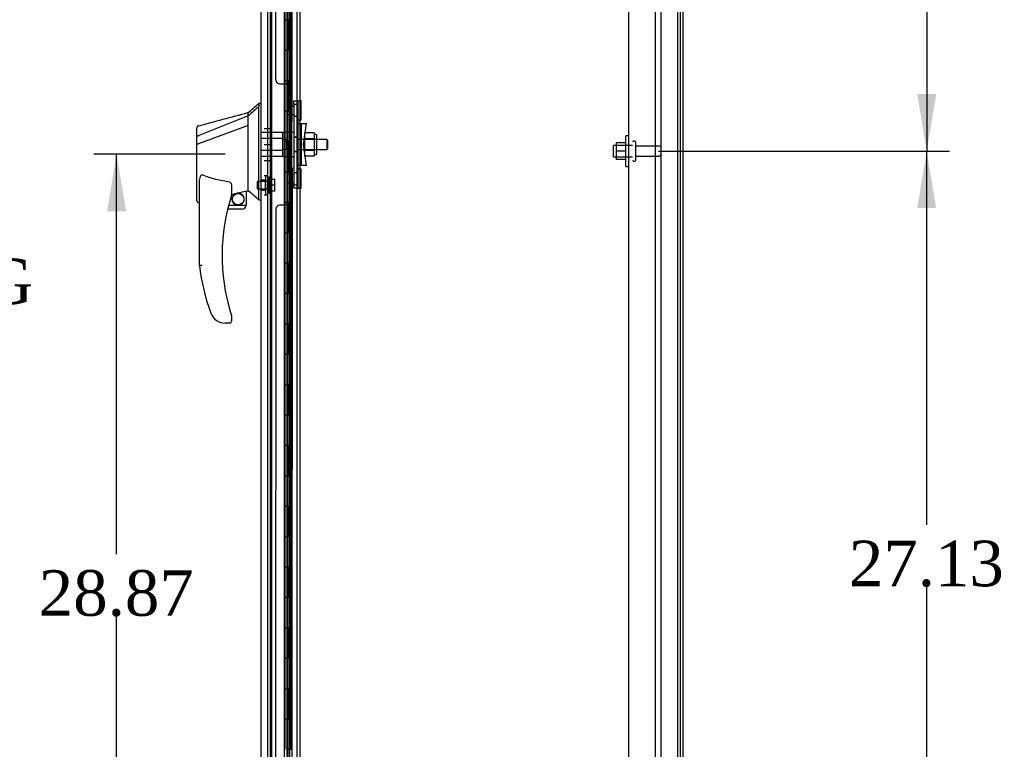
# Model space of a CAD drawing. Header units: inches. Extents: x 1 to 359, y -2 to 239.
# Tile 16 of 24: x 160 to 193, y 124 to 148. Entities that reach past the tile are written whole.
import ezdxf
from ezdxf.enums import TextEntityAlignment as Align
from ezdxf.lldxf.tags import DXFTag

# ---------------------------------------------------------------- set-up
doc = ezdxf.new("R2010")
doc.units = ezdxf.units.IN
doc.header["$MEASUREMENT"] = 0
for name, color, linetype in [('COM43132', 7, 'Continuous'), ('COM55607-1', 7, 'Continuous'), ('COM55738-22', 7, 'Continuous'), ('COM70220', 7, 'Continuous'), ('COM70838', 7, 'Continuous'), ('COM70839-2', 7, 'Continuous'), ('COM71181-1', 7, 'Continuous'), ('COM71194-1', 7, 'Continuous'), ('Default', 7, 'Continuous'), ('HAN86294', 7, 'Continuous'), ('HAN86294_NUT', 7, 'Continuous'), ('HAN86294_SCREW', 7, 'Continuous'), ('HAN86294_WASHER', 7, 'Continuous'), ('HAN_NUT', 7, 'Continuous'), ('NTS166105', 7, 'Continuous'), ('RVT19000', 7, 'Continuous'), ('SPC87322', 7, 'Continuous'), ('STD26089', 7, 'Continuous'), ('WAF25059', 7, 'Continuous')]:
    doc.layers.add(name, color=color, linetype=linetype)
doc.styles.add('SEACAD_Times_New_Roman', font='times.ttf')
tags = doc.linetypes.add('HIDDEN2', pattern=[0.1875, 0.125, -0.0625]).pattern_tags.tags
tags[6:7] = [DXFTag(74, 4), DXFTag(75, 0), DXFTag(340, '0'), DXFTag(46, 0.0), DXFTag(50, 0.0), DXFTag(44, 0.0), DXFTag(45, 0.0)]
tags[4:5] = [DXFTag(74, 4), DXFTag(75, 0), DXFTag(340, '0'), DXFTag(46, 0.0), DXFTag(50, 0.0), DXFTag(44, 0.0), DXFTag(45, 0.0)]
doc.dimstyles.new('HAMMOND_(STH_-_300x200)', dxfattribs={"dimtxt": 1.5, "dimasz": 1.875, "dimexe": 0.75, "dimexo": 0.75, "dimgap": 0.375, "dimtad": 0, "dimtih": 1, "dimtoh": 1, "dimzin": 0, "dimdsep": 46, "dimtxsty": 'SEACAD_Times_New_Roman', "dimblk1": '_SE_FILLED', "dimblk2": '_SE_FILLED', "dimsah": 1, "dimcen": 0.75, "dimadec": 0, "dimazin": 0, "dimtfac": 0.8, "dimtofl": 0, "dimtmove": 0, "dimatfit": 3, "dimfxl": 1, "dimtolj": 1, "dimtzin": 0, "dimarcsym": 0})

# ---------------------------------------------------------------- blocks, each defined once
blk = doc.blocks.new('SE2')
at = {"layer": 'COM43132', "color": 7, "linetype": 'HIDDEN2'}
for p, q in [((180.313, 115.554), (180.313, 171.184)), ((181.188, 115.495), (181.188, 171.244))]:
    blk.add_line(p, q, dxfattribs=at)
at = {"layer": 'COM55607-1', "color": 7, "linetype": 'HIDDEN2'}
for p, q in [((168.514, 171.692), (168.514, 115.692)), ((169.059, 171.692), (169.059, 115.692)), ((169.159, 115.692), (169.159, 171.692)), ((169.109, 146.693), (169.109, 147.692)), ((169.15, 146.693), (169.15, 147.692)), ((169.195, 147.692), (169.226, 147.692)), ((169.226, 146.692), (169.226, 147.692)), ((169.054, 146.693), (169.109, 146.693)), ((169.098, 146.693), (169.226, 146.693)), ((169.098, 145.693), (169.098, 146.692)), ((169.195, 146.692), (169.226, 146.692)), ((169.221, 146.692), (169.221, 145.693)), ((169.226, 145.693), (169.226, 146.692)), ((169.054, 145.693), (169.109, 145.693)), ((169.098, 145.693), (169.226, 145.693)), ((169.109, 144.693), (169.109, 145.692)), ((169.15, 144.693), (169.15, 145.692)), ((169.195, 145.692), (169.226, 145.692)), ((169.226, 144.692), (169.226, 145.692)), ((169.054, 144.693), (169.109, 144.693)), ((169.098, 144.693), (169.226, 144.693)), ((169.098, 143.693), (169.098, 144.692)), ((169.195, 144.692), (169.226, 144.692)), ((169.221, 144.692), (169.221, 143.693)), ((169.226, 143.693), (169.226, 144.692)), ((169.054, 143.693), (169.109, 143.693)), ((169.098, 143.693), (169.226, 143.693)), ((169.109, 142.693), (169.109, 143.692)), ((169.15, 142.693), (169.15, 143.692)), ((169.195, 143.692), (169.226, 143.692)), ((169.226, 142.692), (169.226, 143.692)), ((169.054, 142.693), (169.109, 142.693)), ((169.098, 142.693), (169.226, 142.693)), ((169.098, 141.693), (169.098, 142.692)), ((169.195, 142.692), (169.226, 142.692)), ((169.221, 142.692), (169.221, 141.693)), ((169.226, 141.693), (169.226, 142.692)), ((169.054, 141.693), (169.109, 141.693)), ((169.098, 141.693), (169.226, 141.693)), ((169.109, 140.693), (169.109, 141.692)), ((169.15, 140.693), (169.15, 141.692)), ((169.195, 141.692), (169.226, 141.692)), ((169.226, 140.692), (169.226, 141.692)), ((169.054, 140.693), (169.109, 140.693)), ((169.098, 140.693), (169.226, 140.693)), ((169.098, 139.693), (169.098, 140.692)), ((169.195, 140.692), (169.226, 140.692)), ((169.221, 140.692), (169.221, 139.693)), ((169.226, 139.693), (169.226, 140.692)), ((169.054, 139.693), (169.109, 139.693)), ((169.098, 139.693), (169.226, 139.693)), ((169.109, 138.693), (169.109, 139.692)), ((169.15, 138.693), (169.15, 139.692)), ((169.195, 139.692), (169.226, 139.692)), ((169.226, 138.692), (169.226, 139.692)), ((169.054, 138.693), (169.109, 138.693)), ((169.098, 138.693), (169.226, 138.693)), ((169.098, 137.693), (169.098, 138.692)), ((169.195, 138.692), (169.226, 138.692)), ((169.221, 138.692), (169.221, 137.693)), ((169.226, 137.693), (169.226, 138.692)), ((169.054, 137.693), (169.109, 137.693)), ((169.098, 137.693), (169.226, 137.693)), ((169.109, 136.693), (169.109, 137.692)), ((169.15, 136.693), (169.15, 137.692)), ((169.195, 137.692), (169.226, 137.692)), ((169.226, 136.692), (169.226, 137.692)), ((169.054, 136.693), (169.109, 136.693)), ((169.098, 136.693), (169.226, 136.693)), ((169.098, 135.693), (169.098, 136.692)), ((169.195, 136.692), (169.226, 136.692)), ((169.221, 136.692), (169.221, 135.693)), ((169.226, 135.693), (169.226, 136.692)), ((169.054, 135.693), (169.109, 135.693)), ((169.098, 135.693), (169.226, 135.693)), ((169.109, 134.693), (169.109, 135.692)), ((169.15, 134.693), (169.15, 135.692)), ((169.195, 135.692), (169.226, 135.692)), ((169.226, 134.692), (169.226, 135.692)), ((169.054, 134.693), (169.109, 134.693)), ((169.098, 134.693), (169.226, 134.693)), ((169.098, 133.693), (169.098, 134.692)), ((169.195, 134.692), (169.226, 134.692)), ((169.221, 134.692), (169.221, 133.693)), ((169.226, 133.693), (169.226, 134.692)), ((169.054, 133.693), (169.109, 133.693)), ((169.098, 133.693), (169.226, 133.693)), ((169.109, 132.693), (169.109, 133.692)), ((169.15, 132.693), (169.15, 133.692)), ((169.195, 133.692), (169.226, 133.692)), ((169.226, 132.692), (169.226, 133.692)), ((169.054, 132.693), (169.109, 132.693)), ((169.098, 132.693), (169.226, 132.693)), ((169.098, 131.693), (169.098, 132.692)), ((169.195, 132.692), (169.226, 132.692)), ((169.221, 132.692), (169.221, 131.693)), ((169.226, 131.693), (169.226, 132.692)), ((169.054, 131.693), (169.109, 131.693)), ((169.098, 131.693), (169.226, 131.693)), ((169.109, 130.693), (169.109, 131.692)), ((169.15, 130.693), (169.15, 131.692)), ((169.195, 131.692), (169.226, 131.692)), ((169.226, 130.692), (169.226, 131.692)), ((169.054, 130.693), (169.109, 130.693)), ((169.098, 130.693), (169.226, 130.693)), ((169.098, 129.693), (169.098, 130.692)), ((169.195, 130.692), (169.226, 130.692)), ((169.221, 130.692), (169.221, 129.693)), ((169.226, 129.693), (169.226, 130.692)), ((169.054, 129.693), (169.109, 129.693)), ((169.098, 129.693), (169.226, 129.693)), ((169.109, 128.693), (169.109, 129.692)), ((169.15, 128.693), (169.15, 129.692)), ((169.195, 129.692), (169.226, 129.692)), ((169.226, 128.692), (169.226, 129.692)), ((169.054, 128.693), (169.109, 128.693)), ((169.098, 128.693), (169.226, 128.693)), ((169.098, 127.693), (169.098, 128.692)), ((169.195, 128.692), (169.226, 128.692)), ((169.221, 128.692), (169.221, 127.693)), ((169.226, 127.693), (169.226, 128.692)), ((169.054, 127.693), (169.109, 127.693)), ((169.098, 127.693), (169.226, 127.693)), ((169.109, 126.693), (169.109, 127.692)), ((169.15, 126.693), (169.15, 127.692)), ((169.195, 127.692), (169.226, 127.692)), ((169.226, 126.692), (169.226, 127.692)), ((169.054, 126.693), (169.109, 126.693)), ((169.098, 126.693), (169.226, 126.693)), ((169.098, 125.693), (169.098, 126.692)), ((169.195, 126.692), (169.226, 126.692)), ((169.221, 126.692), (169.221, 125.693)), ((169.226, 125.693), (169.226, 126.692)), ((169.054, 125.693), (169.109, 125.693)), ((169.098, 125.693), (169.226, 125.693)), ((169.109, 124.693), (169.109, 125.692)), ((169.15, 124.693), (169.15, 125.692)), ((169.195, 125.692), (169.226, 125.692)), ((169.226, 124.692), (169.226, 125.692)), ((169.054, 124.693), (169.109, 124.693)), ((169.098, 124.693), (169.226, 124.693)), ((169.098, 123.693), (169.098, 124.692)), ((169.195, 124.692), (169.226, 124.692)), ((169.221, 124.692), (169.221, 123.693)), ((169.226, 123.693), (169.226, 124.692)), ((169.054, 123.693), (169.109, 123.693)), ((169.098, 123.693), (169.226, 123.693))]:
    blk.add_line(p, q, dxfattribs=at)
at = {"layer": 'COM55607-1', "color": 7, "linetype": 'Continuous'}
for p, q in [((168.992, 148.692), (168.992, 147.692)), ((169.195, 148.692), (169.195, 147.692)), ((168.992, 147.692), (168.992, 146.692)), ((168.992, 147.692), (169.195, 147.692)), ((168.992, 147.692), (169.195, 147.692)), ((169.195, 147.692), (169.195, 146.692)), ((168.992, 146.692), (169.195, 146.692)), ((168.992, 146.692), (169.195, 146.692)), ((168.992, 146.692), (168.992, 145.692)), ((169.195, 146.692), (169.195, 145.692)), ((168.992, 145.692), (168.992, 144.692)), ((168.992, 145.692), (169.195, 145.692)), ((168.992, 145.692), (169.195, 145.692)), ((169.195, 145.692), (169.195, 144.692)), ((168.992, 144.692), (169.195, 144.692)), ((168.992, 144.692), (169.195, 144.692)), ((168.992, 144.692), (168.992, 143.692)), ((169.195, 144.692), (169.195, 143.692)), ((168.992, 143.692), (168.992, 142.692)), ((168.992, 143.692), (169.195, 143.692)), ((168.992, 143.692), (169.195, 143.692)), ((169.195, 143.692), (169.195, 142.692)), ((168.992, 142.692), (169.195, 142.692)), ((168.992, 142.692), (169.195, 142.692)), ((168.992, 142.692), (168.992, 141.692)), ((169.195, 142.692), (169.195, 141.692)), ((168.992, 141.692), (168.992, 140.692)), ((168.992, 141.692), (169.195, 141.692)), ((168.992, 141.692), (169.195, 141.692)), ((169.195, 141.692), (169.195, 140.692)), ((168.992, 140.692), (169.195, 140.692)), ((168.992, 140.692), (169.195, 140.692)), ((168.992, 140.692), (168.992, 139.692)), ((169.195, 140.692), (169.195, 139.692)), ((168.992, 139.692), (168.992, 138.692)), ((168.992, 139.692), (169.195, 139.692)), ((168.992, 139.692), (169.195, 139.692)), ((169.195, 139.692), (169.195, 138.692)), ((168.992, 138.692), (169.195, 138.692)), ((168.992, 138.692), (169.195, 138.692)), ((168.992, 138.692), (168.992, 137.692)), ((169.195, 138.692), (169.195, 137.692)), ((168.992, 137.692), (168.992, 136.692)), ((168.992, 137.692), (169.195, 137.692)), ((168.992, 137.692), (169.195, 137.692)), ((169.195, 137.692), (169.195, 136.692)), ((168.992, 136.692), (169.195, 136.692)), ((168.992, 136.692), (169.195, 136.692)), ((168.992, 136.692), (168.992, 135.692)), ((169.195, 136.692), (169.195, 135.692)), ((168.992, 135.692), (168.992, 134.692)), ((168.992, 135.692), (169.195, 135.692)), ((168.992, 135.692), (169.195, 135.692)), ((169.195, 135.692), (169.195, 134.692)), ((168.992, 134.692), (169.195, 134.692)), ((168.992, 134.692), (169.195, 134.692)), ((168.992, 134.692), (168.992, 133.692)), ((169.195, 134.692), (169.195, 133.692)), ((168.992, 133.692), (168.992, 132.692)), ((168.992, 133.692), (169.195, 133.692)), ((168.992, 133.692), (169.195, 133.692)), ((169.195, 133.692), (169.195, 132.692)), ((168.992, 132.692), (169.195, 132.692)), ((168.992, 132.692), (169.195, 132.692)), ((168.992, 132.692), (168.992, 131.692)), ((169.195, 132.692), (169.195, 131.692)), ((168.992, 131.692), (168.992, 130.692)), ((168.992, 131.692), (169.195, 131.692)), ((168.992, 131.692), (169.195, 131.692)), ((169.195, 131.692), (169.195, 130.692)), ((168.992, 130.692), (169.195, 130.692)), ((168.992, 130.692), (169.195, 130.692)), ((168.992, 130.692), (168.992, 129.692)), ((169.195, 130.692), (169.195, 129.692)), ((168.992, 129.692), (168.992, 128.692)), ((168.992, 129.692), (169.195, 129.692)), ((168.992, 129.692), (169.195, 129.692)), ((169.195, 129.692), (169.195, 128.692)), ((168.992, 128.692), (169.195, 128.692)), ((168.992, 128.692), (169.195, 128.692)), ((168.992, 128.692), (168.992, 127.692)), ((169.195, 128.692), (169.195, 127.692)), ((168.992, 127.692), (168.992, 126.692)), ((168.992, 127.692), (169.195, 127.692)), ((168.992, 127.692), (169.195, 127.692)), ((169.195, 127.692), (169.195, 126.692)), ((168.992, 126.692), (169.195, 126.692)), ((168.992, 126.692), (169.195, 126.692)), ((168.992, 126.692), (168.992, 125.692)), ((169.195, 126.692), (169.195, 125.692)), ((168.992, 125.692), (168.992, 124.692)), ((168.992, 125.692), (169.195, 125.692)), ((168.992, 125.692), (169.195, 125.692)), ((169.195, 125.692), (169.195, 124.692)), ((168.992, 124.692), (169.195, 124.692)), ((168.992, 124.692), (169.195, 124.692)), ((168.992, 124.692), (168.992, 123.692)), ((169.195, 124.692), (169.195, 123.692))]:
    blk.add_line(p, q, dxfattribs=at)
at = {"layer": 'COM55738-22', "color": 7, "linetype": 'HIDDEN2'}
for p, q in [((181.375, 113.701), (181.375, 173.451)), ((181.928, 113.701), (181.928, 173.451))]:
    blk.add_line(p, q, dxfattribs=at)
at = {"layer": 'COM70220', "color": 7, "linetype": 'HIDDEN2'}
blk.add_line((168.565, 115.119), (168.565, 172.266), dxfattribs=at)
at = {"layer": 'COM70838', "color": 7, "linetype": 'HIDDEN2'}
for p, q in [((169.297, 144.899), (169.297, 145.024)), ((169.297, 145.024), (169.422, 145.024)), ((169.297, 144.899), (169.297, 142.274)), ((169.422, 145.024), (169.422, 144.899)), ((169.422, 144.899), (169.422, 142.274)), ((169.425, 144.274), (169.539, 144.274)), ((169.539, 144.274), (169.539, 142.899)), ((169.539, 144.274), (169.709, 144.274)), ((169.609, 143.587), (169.709, 144.274)), ((169.709, 142.899), (169.609, 143.587)), ((169.539, 142.899), (169.436, 142.899)), ((169.709, 142.899), (169.539, 142.899)), ((169.297, 142.149), (169.297, 142.274)), ((169.422, 142.274), (169.422, 142.149)), ((169.422, 142.149), (169.297, 142.149))]:
    blk.add_line(p, q, dxfattribs=at)
for centre, start, end in [((169.539, 144.329), 180, 208.0398), ((169.539, 144.302), 180, 193.5446), ((169.539, 142.844), 151.9602, 180), ((169.539, 142.872), 166.4554, 180)]:
    blk.add_arc(centre, 0.117, start, end, dxfattribs=at)
at = {"layer": 'COM70839-2', "color": 7, "linetype": 'HIDDEN2'}
for p, q in [((168.703, 145.712), (168.691, 170.265)), ((169.235, 144.338), (169.222, 170.184)), ((168.703, 145.712), (168.703, 145.712)), ((168.828, 145.587), (169.039, 145.587)), ((168.828, 145.587), (169.039, 145.587)), ((169.164, 145.462), (169.165, 144.45)), ((169.165, 144.45), (169.165, 144.45)), ((169.235, 144.337), (169.235, 144.338)), ((169.165, 142.724), (169.164, 141.712)), ((169.235, 142.836), (169.222, 116.99)), ((169.039, 141.587), (168.828, 141.587)), ((169.039, 141.587), (168.828, 141.587)), ((168.703, 141.462), (168.691, 116.909))]:
    blk.add_line(p, q, dxfattribs=at)
for centre, start, end in [((168.828, 145.712), 180.0295, 270.0295), ((168.828, 145.712), 180.0295, 270.0295), ((169.039, 145.462), 0.0295, 90.0295), ((169.039, 145.462), 0.0295, 90.0295), ((169.29, 144.45), 180.0295, 243.9256), ((169.29, 144.45), 180.0295, 243.9256), ((169.29, 142.724), 116.0744, 179.9705), ((169.29, 142.724), 116.0744, 179.9705), ((168.828, 141.462), 89.9705, 179.9705), ((168.828, 141.462), 89.9705, 179.9705), ((169.039, 141.712), 269.9705, 359.9705), ((169.039, 141.712), 269.9705, 359.9705)]:
    blk.add_arc(centre, 0.125, start, end, dxfattribs=at)
at = {"layer": 'COM71181-1', "color": 7, "linetype": 'HIDDEN2'}
for p, q in [((182, 173.554), (182, 113.619)), ((168.44, 114.899), (168.44, 172.274)), ((169.502, 114.899), (169.502, 172.274))]:
    blk.add_line(p, q, dxfattribs=at)
at = {"layer": 'COM71181-1', "color": 7, "linetype": 'Continuous'}
for p, q in [((182.095, 173.554), (182.095, 113.619)), ((169.407, 114.899), (169.407, 172.274))]:
    blk.add_line(p, q, dxfattribs=at)
at = {"layer": 'COM71194-1', "color": 7, "linetype": 'Continuous'}
for p, q in [((168.22, 114.542), (168.22, 172.843)), ((168.99, 114.495), (168.99, 172.891))]:
    blk.add_line(p, q, dxfattribs=at)
at = {"layer": 'COM71194-1', "color": 7, "linetype": 'HIDDEN2'}
blk.add_line((169.095, 172.369), (169.095, 114.804), dxfattribs=at)
at = {"layer": 'HAN86294', "color": 7, "linetype": 'Continuous'}
for p, q in [((168.22, 144.937), (168.137, 144.937)), ((168.14, 144.937), (168.14, 144.835)), ((168.14, 144.776), (168.14, 144.835)), ((167.785, 144.525), (166.149, 143.869)), ((167.785, 144.525), (167.785, 144.637)), ((167.785, 144.378), (167.785, 144.525)), ((168.14, 144.689), (168.14, 144.776)), ((168.14, 142.199), (168.14, 144.689)), ((166.105, 143.844), (166.105, 144.141)), ((167.785, 144.211), (166.161, 143.608)), ((167.785, 144.284), (167.785, 144.378)), ((167.785, 144.211), (167.785, 144.284)), ((167.785, 142.326), (167.785, 144.211)), ((166.105, 143.859), (166.105, 143.887)), ((166.105, 143.61), (166.105, 143.844)), ((166.105, 141.737), (166.105, 143.61)), ((166.105, 143.587), (166.105, 143.597)), ((166.159, 143.607), (166.161, 143.608)), ((166.185, 139.604), (166.185, 142.275)), ((167.785, 142.179), (167.785, 142.326)), ((168.14, 141.794), (168.14, 142.199)), ((167.245, 142.194), (167.245, 141.931)), ((167.245, 141.945), (167.372, 141.974)), ((167.455, 141.993), (167.69, 142.048)), ((167.72, 142.051), (167.785, 142.067)), ((167.72, 142.052), (167.72, 141.587)), ((167.785, 142.067), (167.785, 142.179)), ((166.179, 141.679), (166.185, 141.68)), ((167.146, 141.587), (167.72, 141.587)), ((168.14, 141.769), (168.14, 141.794)), ((168.14, 141.767), (168.22, 141.767)), ((167.595, 141.462), (167.115, 141.462)), ((166.747, 137.802), (166.746, 137.8)), ((167.185, 137.712), (167.03, 137.712)), ((167.245, 137.95), (167.245, 137.772))]:
    blk.add_line(p, q, dxfattribs=at)
at = {"layer": 'HAN86294', "color": 7, "linetype": 'HIDDEN2'}
for p, q in [((168.922, 143.982), (168.22, 143.982)), ((168.922, 143.982), (168.922, 143.787)), ((168.922, 143.787), (168.22, 143.787)), ((168.922, 143.787), (168.922, 143.387)), ((169.047, 143.747), (168.922, 143.747)), ((169.047, 143.747), (169.047, 143.587)), ((169.047, 143.587), (169.047, 143.427)), ((170.382, 143.747), (169.422, 143.747)), ((170.382, 143.747), (170.382, 143.427)), ((170.412, 143.717), (170.382, 143.747)), ((170.412, 143.457), (170.412, 143.717)), ((168.922, 143.387), (168.22, 143.387)), ((168.922, 143.191), (168.22, 143.191)), ((169.047, 143.427), (168.922, 143.427)), ((168.922, 143.387), (168.922, 143.191)), ((169.422, 143.427), (170.382, 143.427)), ((170.382, 143.427), (170.412, 143.457)), ((168.345, 142.411), (168.22, 142.411)), ((168.345, 142.411), (168.345, 142.086)), ((168.22, 142.086), (168.345, 142.086))]:
    blk.add_line(p, q, dxfattribs=at)
at = {"layer": 'HAN86294', "color": 7, "linetype": 'Continuous'}
blk.add_circle((167.459, 141.791), 0.188, dxfattribs=at)
for centre, radius, start, end in [((151.756, 163.965), 25.11, 309.6694, 310.7299), ((-132.728, 1263.134), 1158.164, 284.954427, 285.038821), ((166.165, 144.141), 0.06, 105.3239, 180.0002), ((166.149, 143.968), 0.361, 262.9065, 271.5232), ((173.349, 139.94), 6.417, 162.105, 197.0102), ((167.185, 141.931), 0.06, 342.105, 0), ((167.459, 141.791), 0.202, 115.2676, 90.8956), ((167.196, 142.919), 0.961, 280.5316, 285.6316), ((131.374, 98.621), 56.686, 49.5649, 50.0347), ((167.595, 141.587), 0.125, 310.5358, 346.1135), ((167.595, 141.587), 0.125, 346.1135, 0), ((167.595, 141.587), 0.125, 270, 310.5358), ((173.525, 140.539), 7.4, 187.261, 199.7146), ((167.03, 138.212), 0.5, 199.7146, 235.4377), ((167.03, 138.212), 0.5, 235.4377, 270), ((167.185, 137.772), 0.06, 270, 0), ((167.185, 137.95), 0.06, 0, 17.895)]:
    blk.add_arc(centre, radius, start, end, dxfattribs=at)
blk.add_ellipse((166.165, 141.737), major_axis=(0.06, 0), ratio=0.999979, start_param=3.141468, end_param=4.950188, dxfattribs=at)
blk.add_open_spline([(168.14, 144.835), (168.022, 144.732), (167.903, 144.628), (167.785, 144.525)], degree=3, dxfattribs=at)
for points, knots in [([(166.149, 143.869), (166.137, 143.868), (166.125, 143.864), (166.109, 143.855), (166.105, 143.85), (166.105, 143.844)], [0, 0, 0, 0, 0.5, 0.5, 1, 1, 1, 1]), ([(166.185, 142.275), (166.185, 142.332), (166.189, 142.389), (166.204, 142.475), (166.21, 142.503), (166.224, 142.544), (166.23, 142.558), (166.242, 142.576), (166.247, 142.581), (166.26, 142.589), (166.268, 142.59), (166.275, 142.587)], [0, 0, 0, 0, 0.5, 0.5, 0.75, 0.75, 0.875, 0.875, 0.9375, 0.9375, 1, 1, 1, 1]), ([(167.185, 142.349), (167.107, 142.359), (167.029, 142.372), (166.875, 142.402), (166.798, 142.419), (166.645, 142.458), (166.57, 142.48), (166.421, 142.53), (166.348, 142.558), (166.275, 142.587)], [0, 0, 0, 0, 0.25, 0.25, 0.5, 0.5, 0.75, 0.75, 1, 1, 1, 1]), ([(167.185, 142.349), (167.189, 142.348), (167.192, 142.347), (167.199, 142.343), (167.202, 142.34), (167.21, 142.332), (167.214, 142.326), (167.221, 142.313), (167.224, 142.306), (167.229, 142.293), (167.232, 142.286), (167.237, 142.265), (167.24, 142.251), (167.243, 142.23), (167.244, 142.223), (167.245, 142.208), (167.245, 142.201), (167.245, 142.194)], [0, 0, 0, 0, 0.0625, 0.0625, 0.125, 0.125, 0.25, 0.25, 0.375, 0.375, 0.5, 0.5, 0.75, 0.75, 0.875, 0.875, 1, 1, 1, 1]), ([(167.69, 142.048), (167.694, 142.049), (167.698, 142.05), (167.705, 142.051), (167.708, 142.052), (167.717, 142.053), (167.72, 142.053), (167.72, 142.052)], [0, 0, 0, 0, 0.25, 0.25, 0.5, 0.5, 1, 1, 1, 1]), ([(166.275, 139.61), (166.269, 139.61), (166.263, 139.609), (166.251, 139.608), (166.246, 139.608), (166.23, 139.607), (166.22, 139.606), (166.207, 139.606), (166.203, 139.605), (166.197, 139.605), (166.194, 139.605), (166.189, 139.605), (166.188, 139.604), (166.185, 139.604), (166.185, 139.604), (166.185, 139.604)], [0, 0, 0, 0, 0.125, 0.125, 0.25, 0.25, 0.5, 0.5, 0.625, 0.625, 0.75, 0.75, 0.875, 0.875, 1, 1, 1, 1]), ([(167.212, 138.063), (167.218, 138.046), (167.223, 138.029), (167.231, 138.003), (167.234, 137.995), (167.237, 137.983), (167.239, 137.979), (167.24, 137.974), (167.241, 137.972), (167.242, 137.969), (167.242, 137.969), (167.242, 137.969)], [0, 0, 0, 0, 0.5, 0.5, 0.75, 0.75, 0.875, 0.875, 0.9375, 0.9375, 1, 1, 1, 1])]:
    blk.add_open_spline(points, degree=3, knots=knots, dxfattribs=at)
at = {"layer": 'HAN86294_NUT', "color": 7, "linetype": 'HIDDEN2'}
for p, q in [((169.639, 143.971), (169.639, 143.779)), ((169.964, 143.971), (169.639, 143.971)), ((169.964, 143.971), (169.964, 143.875)), ((170.014, 143.919), (169.964, 143.919)), ((169.964, 143.875), (169.964, 143.779)), ((170.044, 143.284), (170.044, 143.889)), ((169.639, 143.779), (169.639, 143.395)), ((169.964, 143.779), (169.639, 143.779)), ((169.964, 143.779), (169.964, 143.587)), ((169.964, 143.587), (169.964, 143.395)), ((169.639, 143.395), (169.639, 143.203)), ((169.964, 143.395), (169.639, 143.395)), ((169.964, 143.203), (169.639, 143.203)), ((169.964, 143.395), (169.964, 143.299)), ((169.964, 143.299), (169.964, 143.203)), ((169.964, 143.254), (170.014, 143.254))]:
    blk.add_line(p, q, dxfattribs=at)
for centre, start, end in [((170.014, 143.889), 0, 90), ((170.014, 143.284), 270, 0)]:
    blk.add_arc(centre, 0.03, start, end, dxfattribs=at)
at = {"layer": 'HAN86294_SCREW', "color": 7, "linetype": 'HIDDEN2'}
for p, q in [((168.09, 142.365), (168.09, 142.133)), ((168.465, 142.365), (168.09, 142.365)), ((168.465, 142.511), (168.465, 141.986)), ((168.535, 142.511), (168.465, 142.511)), ((168.535, 142.511), (168.535, 141.986)), ((168.672, 142.441), (168.535, 142.441)), ((168.672, 142.249), (168.535, 142.249)), ((168.672, 142.249), (168.672, 142.441)), ((168.672, 142.056), (168.672, 142.249)), ((168.09, 142.133), (168.465, 142.133)), ((168.465, 141.986), (168.535, 141.986)), ((168.672, 142.056), (168.535, 142.056))]:
    blk.add_line(p, q, dxfattribs=at)
at = {"layer": 'HAN86294_WASHER', "color": 7, "linetype": 'HIDDEN2'}
for p, q in [((168.375, 142.56), (168.315, 142.56)), ((168.375, 141.937), (168.375, 142.56)), ((168.375, 141.937), (168.375, 142.56)), ((168.435, 142.56), (168.375, 142.56)), ((168.435, 141.937), (168.435, 142.56)), ((168.315, 141.937), (168.375, 141.937)), ((168.375, 141.937), (168.435, 141.937))]:
    blk.add_line(p, q, dxfattribs=at)
at = {"layer": 'HAN_NUT', "color": 7, "linetype": 'HIDDEN2'}
for p, q in [((168.315, 144.117), (168.53, 144.117)), ((168.53, 143.587), (168.53, 144.117)), ((168.315, 143.587), (168.53, 143.587)), ((168.53, 143.057), (168.53, 143.587)), ((168.315, 143.057), (168.53, 143.057))]:
    blk.add_line(p, q, dxfattribs=at)
at = {"layer": 'NTS166105', "color": 7, "linetype": 'HIDDEN2'}
for p, q in [((179.897, 143.643), (179.897, 143.368)), ((180.217, 143.643), (179.897, 143.643)), ((179.897, 143.368), (179.897, 143.093)), ((180.217, 143.368), (179.897, 143.368)), ((180.217, 143.093), (179.897, 143.093))]:
    blk.add_line(p, q, dxfattribs=at)
at = {"layer": 'RVT19000', "color": 7, "linetype": 'HIDDEN2'}
for p, q in [((169.085, 144.572), (169.085, 144.853)), ((169.297, 144.853), (169.085, 144.853)), ((169.422, 144.907), (169.297, 144.907)), ((169.422, 145.024), (169.422, 145.025)), ((169.535, 145.025), (169.422, 145.025)), ((169.535, 144.4), (169.535, 145.025)), ((169.085, 144.572), (169.297, 144.572)), ((169.297, 144.517), (169.422, 144.517)), ((169.422, 144.4), (169.535, 144.4)), ((169.085, 142.321), (169.085, 142.602)), ((169.297, 142.602), (169.085, 142.602)), ((169.422, 142.656), (169.297, 142.656)), ((169.535, 142.774), (169.422, 142.774)), ((169.535, 142.149), (169.535, 142.774)), ((169.085, 142.321), (169.297, 142.321)), ((169.297, 142.266), (169.422, 142.266)), ((169.422, 142.149), (169.422, 142.149)), ((169.422, 142.149), (169.535, 142.149))]:
    blk.add_line(p, q, dxfattribs=at)
at = {"layer": 'SPC87322', "color": 7, "linetype": 'HIDDEN2'}
for p, q in [((169.297, 143.979), (168.922, 143.979)), ((169.422, 143.824), (169.297, 143.824)), ((169.422, 143.814), (169.297, 143.814)), ((168.922, 143.194), (169.297, 143.194)), ((169.422, 143.359), (169.297, 143.359)), ((169.422, 143.349), (169.297, 143.349))]:
    blk.add_line(p, q, dxfattribs=at)
at = {"layer": 'STD26089', "color": 7, "linetype": 'HIDDEN2'}
for p, q in [((179.813, 143.182), (179.813, 143.557)), ((180.438, 143.557), (179.813, 143.557)), ((180.508, 143.694), (180.468, 143.694)), ((180.538, 143.074), (180.538, 143.664)), ((181.315, 143.535), (180.538, 143.535)), ((179.813, 143.182), (180.438, 143.182)), ((180.538, 143.203), (181.315, 143.203)), ((180.468, 143.044), (180.508, 143.044))]:
    blk.add_line(p, q, dxfattribs=at)
for centre, radius, start, end in [((180.468, 143.664), 0.03, 90, 180), ((180.508, 143.664), 0.03, 0, 90), ((181.315, 143.475), 0.06, 0, 90), ((181.315, 143.263), 0.06, 270, 0), ((180.468, 143.074), 0.03, 180, 270), ((180.508, 143.074), 0.03, 270, 0)]:
    blk.add_arc(centre, radius, start, end, dxfattribs=at)
at = {"layer": 'WAF25059', "color": 7, "linetype": 'HIDDEN2'}
for p, q in [((180.217, 142.869), (180.217, 143.869)), ((180.313, 143.869), (180.217, 143.869)), ((180.217, 142.869), (180.313, 142.869))]:
    blk.add_line(p, q, dxfattribs=at)
blk = doc.blocks.new('DMBLK3529')
at = {"layer": 'Default', "linetype": 'Continuous'}
for points in [[(190.425, 141.494), (190.112, 143.369), (189.8, 141.494)], [(190.425, 118.119), (189.8, 118.119), (190.112, 116.244)]]:
    blk.add_hatch(color=7, dxfattribs=at).paths.add_polyline_path(points)
at = {"layer": 'Default', "color": 7, "linetype": 'Continuous'}
for p, q in [((181.288, 143.369), (190.862, 143.369)), ((190.112, 131.082), (190.112, 143.369)), ((190.112, 116.244), (190.112, 129.057)), ((181.288, 116.244), (190.862, 116.244))]:
    blk.add_line(p, q, dxfattribs=at)
at = {"layer": 'Default', "color": 7, "linetype": 'Continuous', "style": 'SEACAD_Times_New_Roman'}
blk.add_text('27.13', height=1.5, dxfattribs=at).set_placement((187.553, 130.557), align=Align.TOP_LEFT)
blk = doc.blocks.new('_SE_FILLED')
at = {"color": 0}
blk.add_line((0, 0), (-1, 0), dxfattribs=at)
blk.add_solid([(0, 0), (-1, -0.1665), (-1, 0.1665), (0, 0)], dxfattribs=at)
blk = doc.blocks.new('DMBLK3536')
at = {"layer": 'Default', "linetype": 'Continuous'}
for points in [[(190.425, 168.619), (190.112, 170.494), (189.8, 168.619)], [(190.425, 145.244), (189.8, 145.244), (190.112, 143.369)]]:
    blk.add_hatch(color=7, dxfattribs=at).paths.add_polyline_path(points)
at = {"layer": 'Default', "color": 7, "linetype": 'Continuous'}
for p, q in [((181.288, 170.494), (190.862, 170.494)), ((190.112, 170.494), (190.112, 158.207)), ((190.112, 156.182), (190.112, 143.369)), ((181.288, 143.369), (190.862, 143.369))]:
    blk.add_line(p, q, dxfattribs=at)
at = {"layer": 'Default', "color": 7, "linetype": 'Continuous', "style": 'SEACAD_Times_New_Roman'}
blk.add_text('27.13', height=1.5, dxfattribs=at).set_placement((187.553, 157.682), align=Align.TOP_LEFT)
blk = doc.blocks.new('DMBLK3544')
at = {"layer": 'Default', "linetype": 'Continuous'}
for points in [[(155.337, 170.399), (155.962, 170.399), (155.649, 172.274)], [(155.337, 116.774), (155.649, 114.899), (155.962, 116.774)]]:
    blk.add_hatch(color=7, dxfattribs=at).paths.add_polyline_path(points)
at = {"layer": 'Default', "color": 7, "linetype": 'Continuous'}
for p, q in [((167.69, 172.274), (154.899, 172.274)), ((155.649, 172.274), (155.649, 144.862)), ((155.649, 137.812), (155.649, 114.899)), ((167.69, 114.899), (154.899, 114.899))]:
    blk.add_line(p, q, dxfattribs=at)
at = {"layer": 'Default', "color": 7, "linetype": 'Continuous', "style": 'SEACAD_Times_New_Roman'}
for s, p in [('57.38', (153.09, 144.337)), ('DOOR ', (152.219, 142.087)), ('OPENING', (150.779, 139.837))]:
    blk.add_text(s, height=1.5, dxfattribs=at).set_placement(p, align=Align.TOP_LEFT)
blk = doc.blocks.new('DMBLK3554')
at = {"layer": 'Default', "linetype": 'Continuous'}
for points in [[(163.15, 141.394), (163.775, 141.394), (163.462, 143.269)], [(163.15, 116.274), (163.462, 114.399), (163.775, 116.274)]]:
    blk.add_hatch(color=7, dxfattribs=at).paths.add_polyline_path(points)
at = {"layer": 'Default', "color": 7, "linetype": 'Continuous'}
for p, q in [((167.035, 143.269), (162.712, 143.269)), ((163.462, 130.109), (163.462, 143.269)), ((163.462, 114.399), (163.462, 128.084)), ((167.613, 114.399), (162.712, 114.399))]:
    blk.add_line(p, q, dxfattribs=at)
at = {"layer": 'Default', "color": 7, "linetype": 'Continuous', "style": 'SEACAD_Times_New_Roman'}
blk.add_text('28.87', height=1.5, dxfattribs=at).set_placement((160.903, 129.584), align=Align.TOP_LEFT)

msp = doc.modelspace()

# ---------------------------------------------------------------- block references
at = {"layer": 'Default'}
msp.add_blockref('SE2', (0, 0), dxfattribs=at)

# ---------------------------------------------------------------- dimensions: what is measured, and where the dimension line sits
at = {"layer": 'Default', "color": 7, "linetype": 'Continuous'}
for base, p1, p2, angle, text, picture, middle, dimtype in [((155.649039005, 172.274487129), (168.439864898, 172.274487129), (168.439864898, 114.899487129), 270, '\\A1;<>\\PDOOR \\XOPENING', 'DMBLK3544', (155.649039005, 143.58698749), 161), ((190.112412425, 170.494487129), (180.537864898, 170.494487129), (180.537864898, 143.369487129), 270, '\\A1;<>', 'DMBLK3536', (190.112412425, 156.931987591), 161), ((163.462, 143.269), (168.363, 114.399), (167.785, 143.269), 90, '\\A1;<>', 'DMBLK3554', (163.462, 128.834), 160), ((190.112412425, 116.244487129), (180.537864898, 116.244487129), (180.537864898, 143.369487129), 90, '\\A1;<>', 'DMBLK3529', (190.112412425, 129.806986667), 161)]:
    dim = msp.add_linear_dim(base=base, p1=p1, p2=p2, angle=angle, text=text, dimstyle='HAMMOND_(STH_-_300x200)', dxfattribs=at)
    dim.commit()
    dim.dimension.update_dxf_attribs({"geometry": picture, "text_midpoint": middle, "dimtype": dimtype})

doc.saveas('drawing.dxf')
